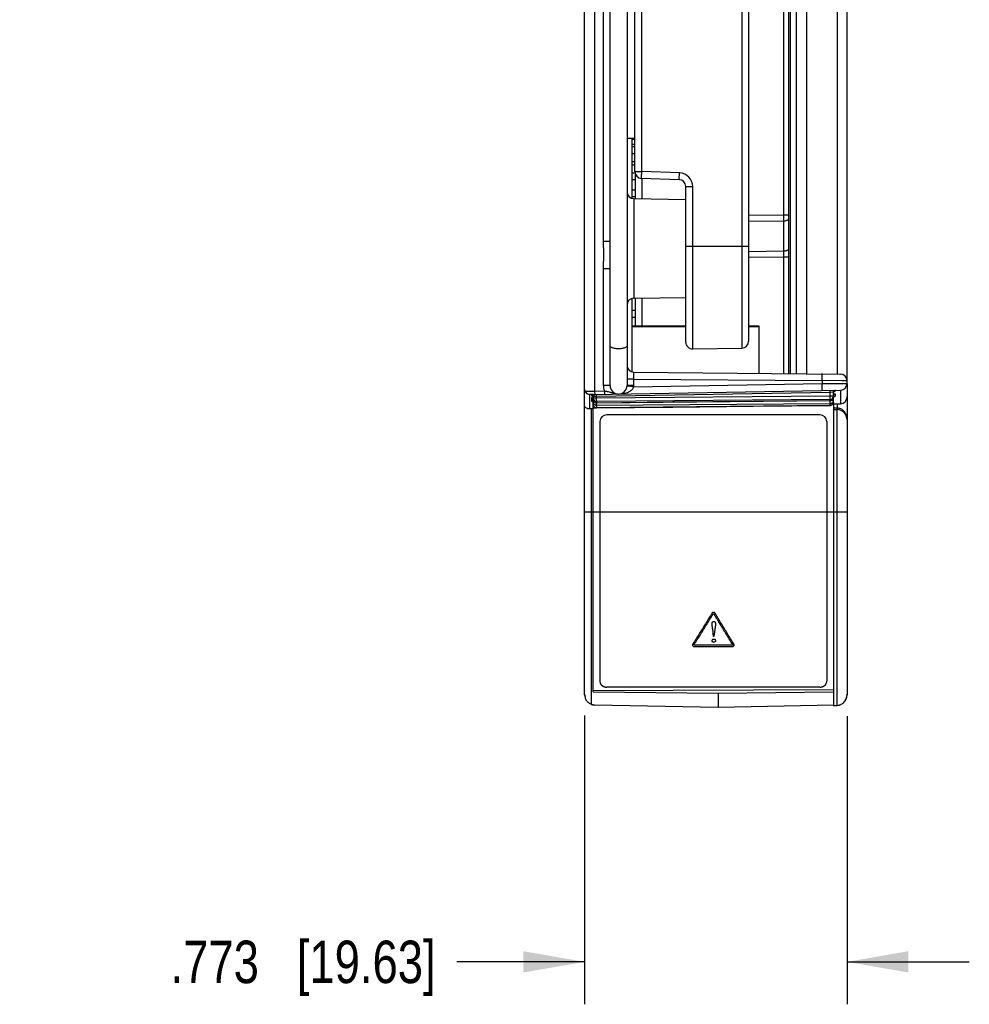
# Model space of a CAD drawing. Header units: inches. Extents: x 0 to 22, y 0 to 17.
# Tile 3 of 31: x 3.7 to 6.5, y 6.7 to 9.6. Entities that reach past the tile are written whole.
import ezdxf

# ---------------------------------------------------------------- set-up
doc = ezdxf.new("R2010")
doc.units = ezdxf.units.IN
doc.header["$LTSCALE"] = 1.21
doc.header["$MEASUREMENT"] = 0
doc.layers.get('0').update_dxf_attribs({"linetype": 'CONTINUOUS'})
for name, color, linetype in [('02___PRT_ALL_AXES', 7, 'CONTINUOUS'), ('03___PRT_ALL_CURVES', 7, 'CONTINUOUS'), ('DIMENSIONS', 7, 'CONTINUOUS'), ('ECAD_693398_01_43__MSOP_0_65MM_', 7, 'CONTINUOUS'), ('ECAD_714726_01_16_R_2_0402_PKO_', 7, 'CONTINUOUS'), ('ECAD_715933_01_71_C1206_REV1', 7, 'CONTINUOUS'), ('ECAD_764640_01_374_B68_3_5MM_RA', 7, 'CONTINUOUS'), ('ECAD_768047_01_374_1000X123MN1_', 7, 'CONTINUOUS')]:
    doc.layers.add(name, color=color, linetype=linetype)
doc.styles.get("Standard").update_dxf_attribs({"font": 'txt', "width": 0.8})
doc.dimstyles.new('DIMSTYLE_1', dxfattribs={"dimtxt": 0.125, "dimasz": 0.18, "dimexe": 0.125, "dimexo": 0.0625, "dimgap": 0.0625, "dimtad": 0, "dimtih": 1, "dimtoh": 1, "dimdec": 3, "dimzin": 4, "dimdsep": 46, "dimtxsty": 'STANDARD', "dimblk": '_FILLED', "dimblk1": '_FILLED', "dimblk2": '_FILLED', "dimcen": 0.09, "dimadec": 0, "dimazin": 0, "dimtp": 0.001, "dimtm": 0.001, "dimtfac": 1, "dimtdec": 3, "dimtofl": 0, "dimtmove": 0, "dimatfit": 3, "dimldrblk": '_FILLED', "dimfxl": 1, "dimtolj": 1, "dimtzin": 4, "dimarcsym": 0})

# ---------------------------------------------------------------- blocks, each defined once
blk = doc.blocks.new('_FILLED')
at = {"color": 0, "linetype": 'BYBLOCK'}
blk.add_solid([(0, 0), (-1, 0.174), (-1, -0.174)], dxfattribs=at)
blk = doc.blocks.new('*D0')
at = {"layer": 'DIMENSIONS', "color": 2, "linetype": 'CONTINUOUS'}
for p, q in [((5.3683, 7.5768), (5.3683, 6.7259)), ((6.1413, 7.5745), (6.1413, 6.7259)), ((5.3683, 6.8509), (4.9921, 6.8509)), ((6.1413, 6.8509), (6.5013, 6.8509))]:
    blk.add_line(p, q, dxfattribs=at)
at = {"layer": 'DIMENSIONS', "color": 2, "linetype": 'CONTINUOUS', "xscale": 0.18, "yscale": 0.18, "zscale": 0.18}
blk.add_blockref('_FILLED', (5.3683, 6.8509), dxfattribs=at)
at = {"layer": 'DIMENSIONS', "color": 2, "linetype": 'CONTINUOUS', "xscale": 0.18, "yscale": 0.18, "zscale": 0.18, "rotation": 180}
blk.add_blockref('_FILLED', (6.1413, 6.8509), dxfattribs=at)
at = {"layer": 'DIMENSIONS', "color": 2, "linetype": 'CONTINUOUS', "insert": (4.9296, 6.9134), "char_height": 0.125, "width": 1.225, "attachment_point": 3, "line_spacing_factor": 0.9}
blk.add_mtext('.773{\\Ftxt.shx;\\W1.000000;\\H0.125000; }[19.63]', dxfattribs=at)

msp = doc.modelspace()

# ---------------------------------------------------------------- linework, layer by layer
at = {"color": 7, "linetype": 'CONTINUOUS'}
for p, q in [((5.3683, 7.6373), (5.3683, 13.5816)), ((6.1413, 8.5546), (6.1413, 13.5818)), ((5.3978, 12.4718), (5.3978, 8.532)), ((5.4433, 8.5482), (5.4433, 12.4556)), ((5.4933, 12.4556), (5.4933, 8.5482)), ((5.9546, 9.0497), (5.9546, 12.4203)), ((5.9693, 8.5834), (5.9693, 12.4204)), ((5.9743, 8.5834), (5.9743, 12.4205)), ((5.9913, 12.4206), (5.9913, 8.5832)), ((6.0218, 12.4209), (6.0218, 8.583)), ((6.1118, 12.4216), (6.1118, 8.5822)), ((5.8316, 12.3453), (5.8316, 8.6586)), ((5.8513, 12.3253), (5.8513, 8.6786)), ((5.4236, 8.9722), (5.4236, 12.0316)), ((5.5163, 9.1782), (5.5163, 11.8256)), ((5.5366, 9.1782), (5.5366, 11.8256)), ((5.4933, 9.2769), (5.5163, 9.2769)), ((5.5073, 9.2769), (5.5073, 9.1002)), ((5.5163, 9.1782), (5.5366, 9.1782)), ((5.5183, 9.0986), (5.5183, 9.17)), ((5.648, 9.1743), (5.5366, 9.1782)), ((5.6472, 9.1559), (5.648, 9.1743)), ((5.647, 9.1544), (5.5356, 9.1582)), ((5.5379, 9.0982), (5.5379, 9.1582)), ((5.647, 9.1544), (5.6472, 9.1559)), ((5.6663, 9.1344), (5.6866, 9.1344)), ((5.6663, 8.676), (5.6663, 9.1344)), ((5.6866, 8.656), (5.6866, 9.1344)), ((5.5129, 9.0986), (5.6663, 9.0959)), ((5.5129, 9.0986), (5.5129, 8.8052)), ((5.9546, 9.0497), (5.8513, 9.0486)), ((5.9693, 9.0497), (5.9546, 9.0497)), ((5.9546, 9.0321), (5.9546, 9.0497)), ((5.9546, 9.0321), (5.8513, 9.031)), ((5.9546, 8.9435), (5.9546, 9.0321)), ((5.4433, 8.9722), (5.4236, 8.9722)), ((5.6663, 8.9589), (5.8513, 8.9589)), ((5.9546, 8.9435), (5.8513, 8.9424)), ((5.9546, 8.9259), (5.9546, 8.9435)), ((5.9546, 8.9259), (5.8513, 8.9248)), ((5.9693, 8.9259), (5.9546, 8.9259)), ((5.9546, 8.5835), (5.9546, 8.9259)), ((5.4433, 8.8916), (5.4236, 8.8916)), ((5.4236, 8.5482), (5.4236, 8.8916)), ((5.5073, 8.8036), (5.5073, 8.5886)), ((5.5129, 8.8052), (5.6663, 8.8079)), ((5.5183, 8.7242), (5.5183, 8.8052)), ((5.5379, 8.7242), (5.5379, 8.8057)), ((5.6663, 8.7225), (5.5073, 8.7225)), ((5.6866, 8.656), (5.8316, 8.6586)), ((5.5131, 8.5874), (6.1215, 8.5821)), ((5.5129, 8.5674), (5.4933, 8.5674)), ((5.5129, 8.5674), (6.0676, 8.5626)), ((5.5129, 8.5482), (5.5129, 8.5674)), ((6.0676, 8.5626), (6.0676, 8.5537)), ((6.1273, 8.5622), (6.0676, 8.5626)), ((6.0676, 8.5537), (6.1314, 8.5545)), ((6.1413, 8.5621), (6.1273, 8.5622)), ((6.1314, 8.5545), (6.1413, 8.5546)), ((5.3693, 8.5317), (5.3751, 8.5317)), ((5.3751, 8.5317), (5.3978, 8.532)), ((5.3933, 8.5219), (6.1216, 8.5346)), ((5.3978, 8.532), (5.4265, 8.5325)), ((5.3978, 8.532), (5.3981, 8.5221)), ((5.4034, 8.5171), (6.0914, 8.5291)), ((5.4433, 8.5482), (5.4236, 8.5482)), ((5.4265, 8.5325), (5.4268, 8.5225)), ((5.5127, 8.544), (5.4932, 8.5459)), ((5.5129, 8.5482), (5.4933, 8.5482)), ((5.5127, 8.544), (6.0676, 8.5537)), ((6.0914, 8.5291), (6.0913, 8.5341)), ((6.0914, 8.5291), (6.0983, 8.5293)), ((6.0914, 8.5168), (6.0914, 8.5291)), ((6.0983, 8.5293), (6.1009, 8.5294)), ((6.1009, 8.5294), (6.1013, 8.5294)), ((6.1013, 8.5168), (6.1013, 8.5294)), ((6.1035, 8.5308), (6.1041, 8.5311)), ((6.1044, 8.5338), (6.1056, 8.5338)), ((6.1056, 8.5338), (6.1061, 8.5337)), ((6.1062, 8.5336), (6.1062, 8.5317)), ((6.1216, 8.5346), (6.1216, 8.4946)), ((6.1413, 8.5528), (6.1413, 7.637)), ((5.3933, 8.5219), (5.383, 8.5221)), ((5.383, 8.5221), (5.383, 8.4797)), ((5.3888, 8.5216), (5.3884, 8.5215)), ((5.3884, 8.5215), (5.3884, 8.5188)), ((5.3888, 8.512), (5.3884, 8.5114)), ((5.3884, 8.5114), (5.3884, 8.5033)), ((5.3884, 8.5033), (5.3886, 8.5027)), ((5.3896, 8.5216), (5.3888, 8.5216)), ((5.3914, 8.5217), (5.3896, 8.5216)), ((5.3906, 8.5181), (5.3905, 8.5181)), ((5.3909, 8.5013), (5.392, 8.501)), ((5.392, 8.501), (5.3933, 8.5006)), ((5.3926, 8.519), (5.3933, 8.5165)), ((5.3926, 8.5007), (5.3933, 8.4984)), ((5.3933, 8.5108), (5.3933, 8.517)), ((5.3935, 8.517), (5.3933, 8.517)), ((5.4034, 8.5108), (5.3933, 8.5108)), ((5.3936, 8.5077), (5.3933, 8.5103)), ((5.3933, 8.5092), (5.3933, 8.5076)), ((5.3933, 7.646), (5.3933, 8.5065)), ((5.3933, 8.5002), (5.397, 8.5002)), ((5.3966, 8.5169), (5.3935, 8.517)), ((5.3946, 8.5053), (5.3936, 8.5077)), ((5.3966, 8.5169), (5.4008, 8.517)), ((5.4006, 8.5007), (5.3984, 8.5016)), ((5.4034, 8.5003), (5.4006, 8.5007)), ((5.4008, 8.517), (5.4034, 8.5171)), ((5.4034, 8.5171), (5.4033, 8.5221)), ((5.4034, 8.5108), (5.4034, 8.5171)), ((6.0914, 8.5168), (5.4034, 8.5108)), ((5.4034, 8.5008), (5.4034, 8.5108)), ((6.0914, 8.5068), (5.4034, 8.5008)), ((5.4034, 8.4977), (6.0914, 8.5042)), ((5.4034, 8.5003), (5.4034, 8.4977)), ((5.4034, 8.4977), (5.4034, 8.4976)), ((5.4034, 8.4975), (5.4034, 8.4957)), ((6.1013, 8.5168), (6.0914, 8.5168)), ((6.0914, 8.5068), (6.0914, 8.5168)), ((6.0942, 8.5065), (6.0914, 8.5061)), ((6.0914, 8.5042), (6.0914, 8.5061)), ((6.0914, 8.5042), (6.0914, 8.5042)), ((6.0914, 8.4973), (6.0914, 8.4954)), ((6.0963, 8.5053), (6.1013, 8.5053)), ((6.1013, 8.4995), (6.1013, 8.5153)), ((6.102, 8.5147), (6.1027, 8.5154)), ((6.106, 8.5233), (6.1062, 8.5229)), ((6.1062, 8.5229), (6.1062, 8.5172)), ((5.3933, 8.4798), (5.3879, 8.4798)), ((5.3879, 8.4798), (5.3879, 7.6097)), ((5.3933, 8.4819), (5.4036, 8.4821)), ((5.4013, 8.4823), (5.4034, 8.4821)), ((5.4016, 8.4905), (5.4034, 8.4904)), ((5.4034, 8.4904), (6.0914, 8.4954)), ((5.4034, 8.4922), (5.4034, 8.4904)), ((5.4034, 8.4904), (5.4034, 8.4823)), ((6.0914, 8.4897), (5.4034, 8.4823)), ((5.4034, 8.4821), (5.4034, 8.4823)), ((6.0914, 8.4897), (6.0914, 8.4954)), ((6.0914, 8.4895), (6.0914, 8.4897)), ((6.0997, 8.4942), (6.1216, 8.4946)), ((6.1013, 8.4943), (6.1013, 7.6061)), ((6.1013, 8.4826), (6.1118, 8.4824)), ((6.1013, 8.4776), (6.1115, 8.4774)), ((6.1115, 8.4774), (6.1115, 7.6063)), ((6.1118, 8.4945), (6.1118, 8.4824)), ((5.4133, 8.4419), (5.4133, 7.6771)), ((6.0613, 8.4619), (5.4333, 8.4619)), ((6.0813, 8.4419), (6.0813, 7.6771)), ((5.3683, 8.1759), (6.1413, 8.1759)), ((6.0613, 7.6599), (5.4333, 7.6599)), ((5.3933, 7.6499), (6.1013, 7.6532)), ((5.3933, 7.646), (5.7613, 7.6425)), ((5.7613, 7.6425), (6.1013, 7.6457)), ((5.7613, 7.6425), (5.7613, 7.6009)), ((5.3978, 7.608), (5.7613, 7.6009)), ((5.7613, 7.6009), (6.1013, 7.6075)), ((6.1013, 7.6061), (6.1115, 7.6063))]:
    msp.add_line(p, q, dxfattribs=at)
for points in [[(5.3905, 8.5181), (5.3912, 8.5178), (5.3926, 8.5163)], [(5.3921, 8.5013), (5.3919, 8.5014), (5.3926, 8.5007)], [(5.4034, 8.4976), (5.6271, 8.4998), (5.8646, 8.502), (6.0914, 8.5042)], [(5.4034, 8.4821), (5.628, 8.4845), (5.8655, 8.4871), (6.0914, 8.4895)]]:
    msp.add_lwpolyline(points, dxfattribs=at)
for centre, radius, start, end in [((5.5363, 9.1782), 0.02, 180, 268), ((5.6466, 9.1344), 0.04, 0.0039, 87.9962), ((5.6463, 9.1344), 0.02, 359.974, 88), ((5.5133, 9.1186), 0.02, 180, 269), ((5.5133, 8.7853), 0.02, 91, 180), ((5.6863, 8.676), 0.02, 180, 271), ((5.8313, 8.6786), 0.02, 271, 360), ((5.5133, 8.6074), 0.02, 180, 269.5), ((6.1213, 8.5621), 0.02, 0, 89.5), ((6.1213, 8.5546), 0.02, 271, 360), ((5.3833, 8.5371), 0.015, 180, 269), ((5.4686, 8.5482), 0.045, 180.0001, 200.4589), ((5.4683, 8.5482), 0.025, 180, 360), ((5.468, 8.5482), 0.0449, 354.6009, 0.0041), ((6.1063, 8.5294), 0.005, 90.9999, 180), ((6.1063, 8.5286), 0.00497, 120.5741, 153.9881), ((5.3883, 8.517), 0.005, 0, 89), ((5.3883, 8.5165), 0.00498, 30.0191, 59.4063), ((5.4033, 8.5108), 0.01, 180, 270.5), ((5.4033, 8.5103), 0.00997, 210.0822, 240.8478), ((5.4032, 8.5076), 0.00993, 210.1839, 240.1501), ((5.4033, 8.5077), 0.01, 241.1266, 250.8617), ((6.0913, 8.5168), 0.01, 270.5, 360), ((5.0525, 8.4975), 1.0389, 0.1794, 0.3635), ((5.5431, 8.499), 0.5483, 359.8152, 0.1848), ((6.0912, 8.5163), 0.0102, 286.8483, 293.618), ((6.0913, 8.5142), 0.0101, 289.8137, 300.0016), ((6.0913, 8.516), 0.00994, 293.6152, 299.7086), ((6.0913, 8.5142), 0.00998, 299.6459, 324.7319), ((6.0913, 8.5141), 0.00996, 300.1155, 330.7593), ((6.0913, 8.5161), 0.00998, 299.7977, 315.3197), ((6.0914, 8.5054), 0.00996, 309.4769, 320.5886), ((6.0913, 8.516), 0.00996, 315.3169, 330.2417), ((6.0915, 8.5053), 0.00981, 320.6695, 338.0689), ((6.0914, 8.5141), 0.0098, 324.7427, 330.2569), ((6.0913, 8.5054), 0.00995, 338.112, 353.3474), ((6.0918, 8.5053), 0.0095, 353.3849, 359.9725), ((6.1213, 8.5146), 0.02, 271, 360), ((5.3872, 8.4233), 0.0565, 89.2236, 94.2054), ((5.4032, 8.492), 0.00996, 209.799, 240.6388), ((5.4031, 8.5003), 0.00987, 213.4762, 224.4503), ((5.4032, 8.5003), 0.00992, 224.414, 241.1305), ((4.8591, 8.4939), 0.5443, 359.8135, 0.1865), ((6.0913, 8.4995), 0.00994, 300.5735, 330.1492), ((6.1112, 8.4574), 0.025, 87.1008, 88.7002), ((6.3621, 8.478), 0.2504, 178.991, 179.5632), ((6.1113, 8.4474), 0.03, 0, 89), ((5.4333, 8.4419), 0.02, 90, 180), ((6.0613, 8.4419), 0.02, 0, 90), ((5.3983, 7.6373), 0.03, 180, 213.7418), ((6.1113, 7.637), 0.03, 326.4377, 360), ((5.3983, 7.6373), 0.03, 249.5652, 269), ((5.3984, 7.6412), 0.0332, 251.6752, 268.9516)]:
    msp.add_arc(centre, radius, start, end, dxfattribs=at)
for points, knots in [([(5.5356, 9.1582), (5.5356, 9.1582), (5.5356, 9.1583), (5.5356, 9.1583), (5.5356, 9.1584), (5.5356, 9.1585), (5.5357, 9.1586), (5.5357, 9.1589), (5.5357, 9.1591), (5.5357, 9.1594), (5.5358, 9.1599), (5.5358, 9.1607), (5.5359, 9.1617), (5.536, 9.1628), (5.536, 9.1641), (5.5361, 9.1656), (5.5362, 9.1672), (5.5363, 9.1688), (5.5364, 9.1712), (5.5365, 9.1744), (5.5366, 9.1769), (5.5366, 9.1782)], [0, 0, 0, 0, 0.000523, 0.001525, 0.005243, 0.011312, 0.019735, 0.030503, 0.043599, 0.059007, 0.076686, 0.118649, 0.169073, 0.227525, 0.293422, 0.366087, 0.444833, 0.528928, 0.617576, 0.805242, 1, 1, 1, 1]), ([(5.9695, 9.0382), (5.9685, 9.0373), (5.9664, 9.0356), (5.9628, 9.0336), (5.9588, 9.0324), (5.956, 9.0321), (5.9546, 9.0321)], [0, 0, 0, 0, 0.242172, 0.490688, 0.744425, 1, 1, 1, 1]), ([(5.4236, 8.8916), (5.4236, 8.895), (5.4238, 8.9017), (5.4244, 8.9118), (5.425, 8.9218), (5.4252, 8.9319), (5.425, 8.942), (5.4243, 8.9554), (5.4236, 8.9655), (5.4236, 8.9722)], [0, 0, 0, 0, 0.125005, 0.25001, 0.375014, 0.500015, 0.625016, 0.75002, 1, 1, 1, 1]), ([(5.9697, 8.9499), (5.9688, 8.9489), (5.9667, 8.9471), (5.963, 8.9451), (5.9589, 8.9438), (5.9561, 8.9435), (5.9546, 8.9435)], [0, 0, 0, 0, 0.241883, 0.490651, 0.744854, 1, 1, 1, 1]), ([(5.4933, 8.6646), (5.4933, 8.6644), (5.4932, 8.6638), (5.4928, 8.663), (5.4922, 8.6622), (5.491, 8.6611), (5.4889, 8.6599), (5.4858, 8.6587), (5.482, 8.6577), (5.4777, 8.6569), (5.4731, 8.6565), (5.4683, 8.6563), (5.4635, 8.6565), (5.4588, 8.6569), (5.4545, 8.6577), (5.4508, 8.6587), (5.4477, 8.6599), (5.4456, 8.6611), (5.4444, 8.6622), (5.4437, 8.663), (5.4434, 8.6638), (5.4433, 8.6644), (5.4433, 8.6646)], [0, 0, 0, 0, 0.014634, 0.030432, 0.048195, 0.068441, 0.117346, 0.177663, 0.248294, 0.327319, 0.412149, 0.5, 0.587851, 0.672681, 0.751706, 0.822337, 0.882654, 0.931559, 0.951805, 0.969568, 0.985366, 1, 1, 1, 1]), ([(5.5129, 8.5674), (5.5129, 8.5687), (5.5129, 8.5713), (5.5129, 8.575), (5.5129, 8.5779), (5.5129, 8.5801), (5.5129, 8.5815), (5.5129, 8.5828), (5.5129, 8.584), (5.513, 8.585), (5.513, 8.5858), (5.513, 8.5864), (5.513, 8.5868), (5.513, 8.587), (5.5131, 8.5872), (5.5131, 8.5873), (5.5131, 8.5874), (5.5131, 8.5874), (5.5131, 8.5874)], [0, 0, 0, 0, 0.194878, 0.382631, 0.555424, 0.63418, 0.706843, 0.772728, 0.831155, 0.881552, 0.923487, 0.95654, 0.969619, 0.980371, 0.98878, 0.994833, 0.998535, 1, 1, 1, 1]), ([(6.0676, 8.5626), (6.0676, 8.5639), (6.0676, 8.5664), (6.0676, 8.5701), (6.0676, 8.573), (6.0676, 8.5752), (6.0676, 8.5767), (6.0676, 8.578), (6.0676, 8.5791), (6.0675, 8.5801), (6.0675, 8.5809), (6.0675, 8.5814), (6.0675, 8.5817), (6.0675, 8.5819), (6.0675, 8.5822), (6.0675, 8.5823), (6.0674, 8.5825), (6.0674, 8.5825), (6.0674, 8.5826), (6.0674, 8.5826)], [0, 0, 0, 0, 0.194589, 0.382493, 0.555367, 0.634126, 0.706771, 0.772594, 0.831018, 0.881503, 0.923509, 0.941171, 0.956555, 0.969641, 0.980407, 0.988832, 0.994898, 0.998597, 1, 1, 1, 1]), ([(5.4265, 8.5325), (5.4285, 8.5322), (5.4323, 8.5316), (5.438, 8.5304), (5.4433, 8.5289), (5.4483, 8.5272), (5.4533, 8.5256), (5.4583, 8.5242), (5.4635, 8.5234), (5.467, 8.5232), (5.4687, 8.5232)], [0, 0, 0, 0, 0.138626, 0.271542, 0.397843, 0.519621, 0.63954, 0.759305, 0.879309, 1, 1, 1, 1]), ([(5.4687, 8.5232), (5.4737, 8.5233), (5.4811, 8.5241), (5.4908, 8.5264), (5.4955, 8.5282), (5.4978, 8.5292)], [0, 0, 0, 0, 0.49767, 0.747934, 1, 1, 1, 1]), ([(5.4978, 8.5292), (5.4994, 8.5299), (5.5025, 8.5316), (5.5062, 8.5342), (5.5088, 8.5367), (5.5105, 8.5388), (5.5119, 8.5413), (5.5125, 8.5431), (5.5127, 8.544)], [0, 0, 0, 0, 0.24294, 0.489279, 0.61447, 0.741322, 0.869978, 1, 1, 1, 1]), ([(6.0683, 8.5337), (6.0683, 8.5337), (6.0682, 8.5337), (6.0681, 8.5338), (6.068, 8.5339), (6.0679, 8.5342), (6.0678, 8.5346), (6.0677, 8.5353), (6.0677, 8.5361), (6.0677, 8.5371), (6.0677, 8.5383), (6.0677, 8.5396), (6.0677, 8.541), (6.0677, 8.5432), (6.0677, 8.5461), (6.0676, 8.5498), (6.0676, 8.5524), (6.0676, 8.5537)], [0, 0, 0, 0, 0.005796, 0.012099, 0.019638, 0.028851, 0.053105, 0.085821, 0.127262, 0.17716, 0.234989, 0.30016, 0.372073, 0.450033, 0.621183, 0.807266, 1, 1, 1, 1]), ([(6.1037, 8.5329), (6.1039, 8.533), (6.1047, 8.5334), (6.1055, 8.5336), (6.1062, 8.5336)], [0, 0, 0, 0, 0.251759, 1, 1, 1, 1]), ([(6.1037, 8.531), (6.1039, 8.5311), (6.1047, 8.5315), (6.1055, 8.5317), (6.1062, 8.5317)], [0, 0, 0, 0, 0.25169, 1, 1, 1, 1]), ([(6.1062, 8.5317), (6.1062, 8.5317), (6.1061, 8.5316), (6.106, 8.5315), (6.1058, 8.5314), (6.1056, 8.5313), (6.1052, 8.5313), (6.1047, 8.5311), (6.1042, 8.531), (6.1039, 8.531)], [0, 0, 0, 0, 0.038108, 0.095516, 0.17842, 0.288476, 0.426018, 0.59087, 1, 1, 1, 1]), ([(6.1061, 8.5337), (6.1061, 8.5337), (6.1062, 8.5336), (6.1062, 8.5336), (6.1062, 8.5336)], [0, 0, 0, 0, 0.358122, 1, 1, 1, 1]), ([(5.3884, 8.5215), (5.389, 8.5215), (5.3899, 8.5213), (5.3906, 8.5209), (5.3908, 8.5208)], [0, 0, 0, 0, 0.748233, 1, 1, 1, 1]), ([(5.3884, 8.5215), (5.3884, 8.5215), (5.3884, 8.5215), (5.3884, 8.5215), (5.3884, 8.5215)], [0, 0, 0, 0, 0.35925, 1, 1, 1, 1]), ([(5.3884, 8.5188), (5.3889, 8.5188), (5.3898, 8.5186), (5.3907, 8.5182), (5.3911, 8.5179)], [0, 0, 0, 0, 0.498853, 1, 1, 1, 1]), ([(5.3884, 8.5188), (5.3884, 8.5187), (5.3885, 8.5186), (5.3888, 8.5185), (5.389, 8.5184), (5.3894, 8.5183), (5.39, 8.5181), (5.3906, 8.518), (5.3909, 8.518)], [0, 0, 0, 0, 0.095544, 0.179205, 0.289735, 0.427446, 0.592147, 1, 1, 1, 1]), ([(5.3884, 8.5114), (5.389, 8.5114), (5.3899, 8.5112), (5.3906, 8.5108), (5.3908, 8.5107)], [0, 0, 0, 0, 0.748607, 1, 1, 1, 1]), ([(5.3884, 8.5033), (5.389, 8.5033), (5.3899, 8.5031), (5.3906, 8.5027), (5.3908, 8.5026)], [0, 0, 0, 0, 0.748909, 1, 1, 1, 1]), ([(5.3886, 8.5027), (5.3887, 8.5025), (5.389, 8.5023), (5.3897, 8.5018), (5.3904, 8.5015), (5.3909, 8.5013)], [0, 0, 0, 0, 0.182141, 0.407961, 1, 1, 1, 1]), ([(5.3933, 8.5131), (5.3928, 8.513), (5.3918, 8.5129), (5.3905, 8.5126), (5.3896, 8.5124), (5.389, 8.5121), (5.3888, 8.512)], [0, 0, 0, 0, 0.334323, 0.614822, 0.837109, 1, 1, 1, 1]), ([(5.3908, 8.5107), (5.3912, 8.5105), (5.3919, 8.51), (5.3924, 8.5093), (5.3926, 8.5089)], [0, 0, 0, 0, 0.500856, 1, 1, 1, 1]), ([(5.3908, 8.5026), (5.3912, 8.5024), (5.3919, 8.5018), (5.3924, 8.5012), (5.3926, 8.5008)], [0, 0, 0, 0, 0.501523, 1, 1, 1, 1]), ([(5.3911, 8.5179), (5.3913, 8.5178), (5.3919, 8.5174), (5.3923, 8.5168), (5.3926, 8.5163)], [0, 0, 0, 0, 0.250964, 1, 1, 1, 1]), ([(5.3926, 8.5008), (5.3927, 8.5006), (5.3931, 8.4999), (5.3933, 8.499), (5.3933, 8.4984)], [0, 0, 0, 0, 0.252479, 1, 1, 1, 1]), ([(5.3949, 8.5212), (5.3947, 8.5215), (5.3942, 8.5218), (5.3936, 8.5219), (5.3933, 8.5219)], [0, 0, 0, 0, 0.521474, 1, 1, 1, 1]), ([(5.3946, 8.5026), (5.3942, 8.5033), (5.3935, 8.505), (5.3933, 8.5067), (5.3933, 8.5076)], [0, 0, 0, 0, 0.50206, 1, 1, 1, 1]), ([(5.3933, 8.5076), (5.3933, 8.5068), (5.3935, 8.505), (5.3942, 8.5034), (5.3946, 8.5026)], [0, 0, 0, 0, 0.498186, 1, 1, 1, 1]), ([(5.3933, 8.5002), (5.3933, 8.4993), (5.3936, 8.4974), (5.3944, 8.4956), (5.3949, 8.4948)], [0, 0, 0, 0, 0.49801, 1, 1, 1, 1]), ([(5.3946, 8.5026), (5.3951, 8.5019), (5.3962, 8.5004), (5.3976, 8.4993), (5.3984, 8.4989)], [0, 0, 0, 0, 0.499755, 1, 1, 1, 1]), ([(5.3962, 8.5194), (5.3961, 8.5196), (5.3958, 8.5203), (5.3954, 8.5209), (5.3949, 8.5212)], [0, 0, 0, 0, 0.268663, 1, 1, 1, 1]), ([(5.3966, 8.5169), (5.3966, 8.5171), (5.3966, 8.518), (5.3964, 8.5188), (5.3962, 8.5194)], [0, 0, 0, 0, 0.254706, 1, 1, 1, 1]), ([(5.3981, 8.5221), (5.3981, 8.5221), (5.3981, 8.522), (5.3981, 8.522), (5.3981, 8.522)], [0, 0, 0, 0, 0.725547, 1, 1, 1, 1]), ([(5.4034, 8.4976), (5.4025, 8.4976), (5.4007, 8.4978), (5.3991, 8.4985), (5.3983, 8.499)], [0, 0, 0, 0, 0.497953, 1, 1, 1, 1]), ([(5.4, 8.4982), (5.4002, 8.4981), (5.4013, 8.4978), (5.4025, 8.4977), (5.4034, 8.4977)], [0, 0, 0, 0, 0.251613, 1, 1, 1, 1]), ([(6.0914, 8.5042), (6.0922, 8.5042), (6.0939, 8.5044), (6.0955, 8.5051), (6.0962, 8.5055)], [0, 0, 0, 0, 0.498489, 1, 1, 1, 1]), ([(6.0947, 8.5048), (6.0944, 8.5047), (6.0933, 8.5043), (6.0922, 8.5042), (6.0914, 8.5042)], [0, 0, 0, 0, 0.251808, 1, 1, 1, 1]), ([(6.0914, 8.4954), (6.0925, 8.4955), (6.0942, 8.4958), (6.0963, 8.4967), (6.0972, 8.4974), (6.0977, 8.4977)], [0, 0, 0, 0, 0.498932, 0.750006, 1, 1, 1, 1]), ([(6.0999, 8.4945), (6.1004, 8.4953), (6.101, 8.4969), (6.1013, 8.4986), (6.1013, 8.4995)], [0, 0, 0, 0, 0.501925, 1, 1, 1, 1]), ([(6.1013, 8.5161), (6.1013, 8.5152), (6.101, 8.5135), (6.1004, 8.5119), (6.1, 8.5111)], [0, 0, 0, 0, 0.498324, 1, 1, 1, 1]), ([(6.1013, 8.5142), (6.1013, 8.5137), (6.1012, 8.512), (6.1006, 8.5104), (6.1, 8.5093)], [0, 0, 0, 0, 0.248816, 1, 1, 1, 1]), ([(6.1, 8.5092), (6.1004, 8.51), (6.101, 8.5116), (6.1013, 8.5133), (6.1013, 8.5142)], [0, 0, 0, 0, 0.501755, 1, 1, 1, 1]), ([(6.1013, 8.4995), (6.1013, 8.4987), (6.101, 8.497), (6.1004, 8.4954), (6.1, 8.4946)], [0, 0, 0, 0, 0.497643, 1, 1, 1, 1]), ([(6.1013, 8.5247), (6.1019, 8.5246), (6.1029, 8.5244), (6.1043, 8.5241), (6.1052, 8.5238), (6.1058, 8.5235), (6.1059, 8.5234), (6.106, 8.5233)], [0, 0, 0, 0, 0.353959, 0.640742, 0.855499, 0.936017, 1, 1, 1, 1]), ([(6.1019, 8.5205), (6.1021, 8.5208), (6.1027, 8.5215), (6.1034, 8.522), (6.1037, 8.5223)], [0, 0, 0, 0, 0.499091, 1, 1, 1, 1]), ([(6.1062, 8.5172), (6.1062, 8.5171), (6.1061, 8.5169), (6.1059, 8.5166), (6.1056, 8.5163), (6.105, 8.5159), (6.1038, 8.5154), (6.1028, 8.5151), (6.1023, 8.5149)], [0, 0, 0, 0, 0.063407, 0.137754, 0.229212, 0.340806, 0.62808, 1, 1, 1, 1]), ([(6.1037, 8.5223), (6.1039, 8.5224), (6.1047, 8.5227), (6.1055, 8.5229), (6.1062, 8.5229)], [0, 0, 0, 0, 0.251368, 1, 1, 1, 1]), ([(6.1037, 8.5165), (6.1039, 8.5166), (6.1047, 8.517), (6.1055, 8.5172), (6.1062, 8.5172)], [0, 0, 0, 0, 0.251159, 1, 1, 1, 1]), ([(5.383, 8.4797), (5.3819, 8.4796), (5.3798, 8.4796), (5.376, 8.4803), (5.3728, 8.4817), (5.3704, 8.4838), (5.3692, 8.4854), (5.3684, 8.4871), (5.3683, 8.4883), (5.3683, 8.4888)], [0, 0, 0, 0, 0.170822, 0.329499, 0.599332, 0.713318, 0.816008, 0.910373, 1, 1, 1, 1]), ([(5.3933, 8.4921), (5.3933, 8.4912), (5.3935, 8.4895), (5.3942, 8.4878), (5.3946, 8.4871)], [0, 0, 0, 0, 0.497909, 1, 1, 1, 1]), ([(5.3984, 8.4835), (5.3977, 8.4839), (5.3962, 8.485), (5.3946, 8.487), (5.3935, 8.4895), (5.3933, 8.4912), (5.3933, 8.4921)], [0, 0, 0, 0, 0.252198, 0.502824, 0.752639, 1, 1, 1, 1]), ([(5.4034, 8.4823), (5.4021, 8.4823), (5.4004, 8.4826), (5.3988, 8.4833), (5.3984, 8.4835)], [0, 0, 0, 0, 0.748813, 1, 1, 1, 1]), ([(6.0914, 8.4895), (6.0923, 8.4895), (6.094, 8.4898), (6.0956, 8.4905), (6.0964, 8.4909)], [0, 0, 0, 0, 0.498132, 1, 1, 1, 1]), ([(6.095, 8.4904), (6.0947, 8.4903), (6.0936, 8.4899), (6.0923, 8.4897), (6.0914, 8.4897)], [0, 0, 0, 0, 0.251332, 1, 1, 1, 1]), ([(6.1, 8.4946), (6.0994, 8.4937), (6.098, 8.492), (6.096, 8.4908), (6.095, 8.4904)], [0, 0, 0, 0, 0.498019, 1, 1, 1, 1]), ([(6.1125, 8.4824), (6.1141, 8.4823), (6.1171, 8.4819), (6.1215, 8.4805), (6.1254, 8.4785), (6.1277, 8.4768), (6.1288, 8.4759)], [0, 0, 0, 0, 0.262183, 0.518399, 0.763941, 1, 1, 1, 1]), ([(6.1288, 8.4759), (6.1304, 8.4745), (6.1326, 8.4722), (6.1351, 8.4688), (6.1372, 8.4653), (6.1392, 8.4608), (6.1402, 8.457), (6.1406, 8.455)], [0, 0, 0, 0, 0.264386, 0.391954, 0.516945, 0.760981, 1, 1, 1, 1]), ([(5.4133, 7.6771), (5.4133, 7.6759), (5.4135, 7.6742), (5.4141, 7.6721), (5.4148, 7.6705), (5.4156, 7.6689), (5.417, 7.667), (5.4187, 7.6653), (5.4206, 7.6638), (5.4222, 7.6628), (5.4238, 7.6619), (5.4256, 7.6612), (5.4275, 7.6606), (5.43, 7.6601), (5.432, 7.6599), (5.4333, 7.6599)], [0, 0, 0, 0, 0.115808, 0.174247, 0.233141, 0.292657, 0.352941, 0.475994, 0.538984, 0.602879, 0.667615, 0.733113, 0.799276, 0.865985, 1, 1, 1, 1]), ([(6.0613, 7.6599), (6.0626, 7.6599), (6.0645, 7.6601), (6.0671, 7.6606), (6.0689, 7.6612), (6.0707, 7.6619), (6.0724, 7.6628), (6.074, 7.6638), (6.0759, 7.6653), (6.0776, 7.667), (6.0789, 7.6689), (6.0798, 7.6705), (6.0804, 7.6721), (6.0811, 7.6742), (6.0813, 7.6759), (6.0813, 7.6771)], [0, 0, 0, 0, 0.134015, 0.200724, 0.266887, 0.332385, 0.397121, 0.461016, 0.524006, 0.647059, 0.707343, 0.766859, 0.825753, 0.884192, 1, 1, 1, 1]), ([(5.3683, 7.6393), (5.3683, 7.6362), (5.3691, 7.6299), (5.3723, 7.6226), (5.3761, 7.6175), (5.3795, 7.6142), (5.3835, 7.6115), (5.3864, 7.6102), (5.3879, 7.6097)], [0, 0, 0, 0, 0.245844, 0.49421, 0.620121, 0.746917, 0.874356, 1, 1, 1, 1]), ([(6.1115, 7.6063), (6.1137, 7.6063), (6.1169, 7.6068), (6.121, 7.6081), (6.1249, 7.6098), (6.1293, 7.6127), (6.1337, 7.6172), (6.1371, 7.6223), (6.1395, 7.6279), (6.141, 7.6338), (6.1413, 7.6377), (6.1413, 7.6397)], [0, 0, 0, 0, 0.13034, 0.195453, 0.260022, 0.387454, 0.512854, 0.636433, 0.758507, 0.879626, 1, 1, 1, 1])]:
    msp.add_open_spline(points, degree=3, knots=knots, dxfattribs=at)
for points in [[(5.3984, 8.4916), (5.3994, 8.4911), (5.4005, 8.4907), (5.4016, 8.4905)], [(5.3984, 8.4833), (5.3993, 8.4828), (5.4003, 8.4825), (5.4013, 8.4823)]]:
    msp.add_open_spline(points, degree=3, dxfattribs=at)
at = {"layer": '02___PRT_ALL_AXES', "color": 7, "linetype": 'CONTINUOUS'}
for p, q in [((5.5073, 9.2769), (5.5073, 9.1002)), ((5.5073, 8.8036), (5.5073, 8.5886))]:
    msp.add_line(p, q, dxfattribs=at)
at = {"layer": '03___PRT_ALL_CURVES', "color": 40, "linetype": 'CONTINUOUS'}
for p, q in [((5.7537, 7.843), (5.7493, 7.8088)), ((5.7481, 7.8088), (5.7473, 7.8184)), ((5.7493, 7.8088), (5.7481, 7.8088)), ((5.8022, 7.7834), (5.6923, 7.7834)), ((5.6923, 7.7793), (5.8022, 7.7793))]:
    msp.add_line(p, q, dxfattribs=at)
for points in [[(5.7429, 7.877), (5.7367, 7.8669), (5.7243, 7.8468), (5.7058, 7.8169), (5.6934, 7.7972), (5.6872, 7.7874)], [(5.691, 7.7854), (5.6972, 7.7952), (5.7096, 7.8148), (5.7281, 7.8447), (5.7405, 7.8649), (5.7467, 7.875)], [(5.7492, 7.8749), (5.7552, 7.8648), (5.7673, 7.8447), (5.7854, 7.8149), (5.7975, 7.7952), (5.8035, 7.7855)], [(5.8074, 7.7874), (5.8013, 7.7972), (5.7893, 7.8169), (5.7712, 7.8468), (5.7591, 7.8669), (5.753, 7.877)]]:
    msp.add_open_spline(points, degree=3, dxfattribs=at)
for points, knots in [([(5.748, 7.8803), (5.7475, 7.8803), (5.7466, 7.8801), (5.7452, 7.8795), (5.7438, 7.8785), (5.7432, 7.8775), (5.7429, 7.877)], [0, 0, 0, 0, 0.212994, 0.451776, 0.714224, 1, 1, 1, 1]), ([(5.7467, 7.875), (5.7467, 7.8751), (5.7469, 7.8754), (5.7472, 7.8757), (5.7476, 7.876), (5.7479, 7.876), (5.748, 7.876)], [0, 0, 0, 0, 0.27494, 0.543869, 0.788706, 1, 1, 1, 1]), ([(5.753, 7.877), (5.7527, 7.8775), (5.7521, 7.8785), (5.7508, 7.8795), (5.7494, 7.8801), (5.7484, 7.8803), (5.748, 7.8803)], [0, 0, 0, 0, 0.286186, 0.549206, 0.787822, 1, 1, 1, 1]), ([(5.748, 7.876), (5.7481, 7.876), (5.7482, 7.876), (5.7484, 7.8759), (5.7486, 7.8758), (5.7487, 7.8756), (5.7489, 7.8754), (5.7491, 7.8752), (5.7492, 7.875), (5.7492, 7.8749)], [0, 0, 0, 0, 0.113285, 0.235752, 0.367307, 0.508981, 0.662274, 0.826712, 1, 1, 1, 1]), ([(5.7437, 7.846), (5.7437, 7.8467), (5.7438, 7.848), (5.7441, 7.8498), (5.7448, 7.8514), (5.7458, 7.8527), (5.7472, 7.8534), (5.7482, 7.8536), (5.7487, 7.8536)], [0, 0, 0, 0, 0.20556, 0.393218, 0.563247, 0.716162, 0.857294, 1, 1, 1, 1]), ([(5.7473, 7.8184), (5.747, 7.8205), (5.7465, 7.8246), (5.7456, 7.8305), (5.7448, 7.836), (5.7441, 7.8411), (5.7437, 7.8444), (5.7437, 7.846)], [0, 0, 0, 0, 0.232748, 0.447465, 0.645802, 0.829619, 1, 1, 1, 1]), ([(5.7487, 7.8536), (5.7493, 7.8536), (5.7504, 7.8534), (5.752, 7.8526), (5.753, 7.8512), (5.7536, 7.8495), (5.7539, 7.8475), (5.7539, 7.8453), (5.7538, 7.8438), (5.7537, 7.843)], [0, 0, 0, 0, 0.128452, 0.246984, 0.370086, 0.506414, 0.656283, 0.820633, 1, 1, 1, 1]), ([(5.7437, 7.7968), (5.7437, 7.7975), (5.744, 7.7987), (5.7451, 7.8003), (5.7468, 7.8014), (5.7481, 7.8016), (5.7488, 7.8016)], [0, 0, 0, 0, 0.257021, 0.503456, 0.748413, 1, 1, 1, 1]), ([(5.7488, 7.8016), (5.7495, 7.8016), (5.7509, 7.8014), (5.7526, 7.8003), (5.7538, 7.7987), (5.754, 7.7975), (5.754, 7.7968)], [0, 0, 0, 0, 0.252594, 0.505371, 0.755752, 1, 1, 1, 1]), ([(5.6872, 7.7874), (5.6869, 7.7869), (5.6864, 7.786), (5.6861, 7.7844), (5.6862, 7.783), (5.6866, 7.7822), (5.6868, 7.7819)], [0, 0, 0, 0, 0.285755, 0.548287, 0.787072, 1, 1, 1, 1]), ([(5.6868, 7.7819), (5.687, 7.7815), (5.6877, 7.7808), (5.6889, 7.78), (5.6905, 7.7794), (5.6917, 7.7793), (5.6923, 7.7793)], [0, 0, 0, 0, 0.213165, 0.452011, 0.714444, 1, 1, 1, 1]), ([(5.6907, 7.7839), (5.6906, 7.7839), (5.6906, 7.7841), (5.6906, 7.7843), (5.6906, 7.7846), (5.6907, 7.7849), (5.6909, 7.7851), (5.691, 7.7853), (5.691, 7.7854)], [0, 0, 0, 0, 0.135837, 0.282461, 0.441703, 0.614657, 0.80159, 1, 1, 1, 1]), ([(5.6923, 7.7834), (5.6922, 7.7834), (5.6919, 7.7834), (5.6915, 7.7835), (5.6912, 7.7835), (5.6908, 7.7836), (5.6907, 7.7838), (5.6907, 7.7839)], [0, 0, 0, 0, 0.221135, 0.442529, 0.652916, 0.838889, 1, 1, 1, 1]), ([(5.7488, 7.7924), (5.7483, 7.7924), (5.7472, 7.7925), (5.7457, 7.7931), (5.7446, 7.7941), (5.7439, 7.7954), (5.7437, 7.7964), (5.7437, 7.7968)], [0, 0, 0, 0, 0.214739, 0.408149, 0.601454, 0.801446, 1, 1, 1, 1]), ([(5.754, 7.7968), (5.754, 7.7964), (5.7539, 7.7954), (5.7531, 7.7942), (5.752, 7.7931), (5.7505, 7.7925), (5.7494, 7.7924), (5.7488, 7.7924)], [0, 0, 0, 0, 0.190038, 0.386968, 0.582114, 0.780246, 1, 1, 1, 1]), ([(5.8039, 7.7839), (5.8038, 7.7838), (5.8037, 7.7837), (5.8035, 7.7836), (5.8032, 7.7835), (5.8029, 7.7834), (5.8026, 7.7834), (5.8023, 7.7834), (5.8022, 7.7834)], [0, 0, 0, 0, 0.135377, 0.28124, 0.44006, 0.613315, 0.80103, 1, 1, 1, 1]), ([(5.8022, 7.7793), (5.8028, 7.7793), (5.804, 7.7794), (5.8056, 7.78), (5.8068, 7.7808), (5.8074, 7.7815), (5.8077, 7.7819)], [0, 0, 0, 0, 0.285697, 0.548241, 0.787038, 1, 1, 1, 1]), ([(5.8035, 7.7855), (5.8036, 7.7853), (5.8038, 7.7851), (5.8039, 7.7846), (5.804, 7.7842), (5.8039, 7.784), (5.8039, 7.7839)], [0, 0, 0, 0, 0.276057, 0.546883, 0.792492, 1, 1, 1, 1]), ([(5.8077, 7.7819), (5.8079, 7.7822), (5.8083, 7.783), (5.8084, 7.7844), (5.8082, 7.786), (5.8077, 7.787), (5.8074, 7.7874)], [0, 0, 0, 0, 0.214541, 0.454744, 0.7171, 1, 1, 1, 1])]:
    msp.add_open_spline(points, degree=3, knots=knots, dxfattribs=at)
at = {"layer": 'ECAD_693398_01_43__MSOP_0_65MM_', "color": 7, "linetype": 'CONTINUOUS'}
for p, q in [((5.5073, 9.2733), (5.5163, 9.2733)), ((5.5073, 9.2587), (5.5163, 9.2587))]:
    msp.add_line(p, q, dxfattribs=at)
at = {"layer": 'ECAD_714726_01_16_R_2_0402_PKO_', "color": 7, "linetype": 'CONTINUOUS'}
for p, q in [((5.5073, 9.2517), (5.5163, 9.2517)), ((5.5073, 9.2317), (5.5163, 9.2317)), ((5.5073, 9.2077), (5.5163, 9.2077)), ((5.5073, 9.1977), (5.5163, 9.1977))]:
    msp.add_line(p, q, dxfattribs=at)
at = {"layer": 'ECAD_715933_01_71_C1206_REV1', "color": 7, "linetype": 'CONTINUOUS'}
for p, q in [((5.5073, 9.1747), (5.5168, 9.1747)), ((5.5073, 9.1547), (5.5183, 9.1547)), ((5.5073, 9.1247), (5.5183, 9.1247)), ((5.5073, 9.1047), (5.5183, 9.1047)), ((5.5073, 8.7697), (5.5183, 8.7697)), ((5.5073, 8.7497), (5.5183, 8.7497))]:
    msp.add_line(p, q, dxfattribs=at)
at = {"layer": 'ECAD_764640_01_374_B68_3_5MM_RA', "color": 7, "linetype": 'CONTINUOUS'}
for p, q in [((5.5073, 8.7223), (5.6663, 8.7223)), ((5.8513, 8.7223), (5.8813, 8.7223)), ((5.8813, 8.7223), (5.8813, 8.5842))]:
    msp.add_line(p, q, dxfattribs=at)
at = {"layer": 'ECAD_768047_01_374_1000X123MN1_', "color": 7, "linetype": 'CONTINUOUS'}
for p, q in [((5.5073, 8.7242), (5.6663, 8.7242)), ((5.8513, 8.7242), (5.8813, 8.7242)), ((5.8813, 8.7242), (5.8813, 8.7223))]:
    msp.add_line(p, q, dxfattribs=at)

# ---------------------------------------------------------------- dimensions: what is measured, and where the dimension line sits
at = {"layer": 'DIMENSIONS', "color": 2, "linetype": 'CONTINUOUS'}
dim = msp.add_linear_dim(base=(6.1413, 6.8509), p1=(5.3683, 7.6393), p2=(6.1413, 7.637), dimstyle='DIMSTYLE_1', dxfattribs=at)
dim.commit()
dim.dimension.update_dxf_attribs({"geometry": '*D0', "text_midpoint": (4.3171, 6.8509), "dimtype": 160})

doc.saveas('drawing.dxf')
